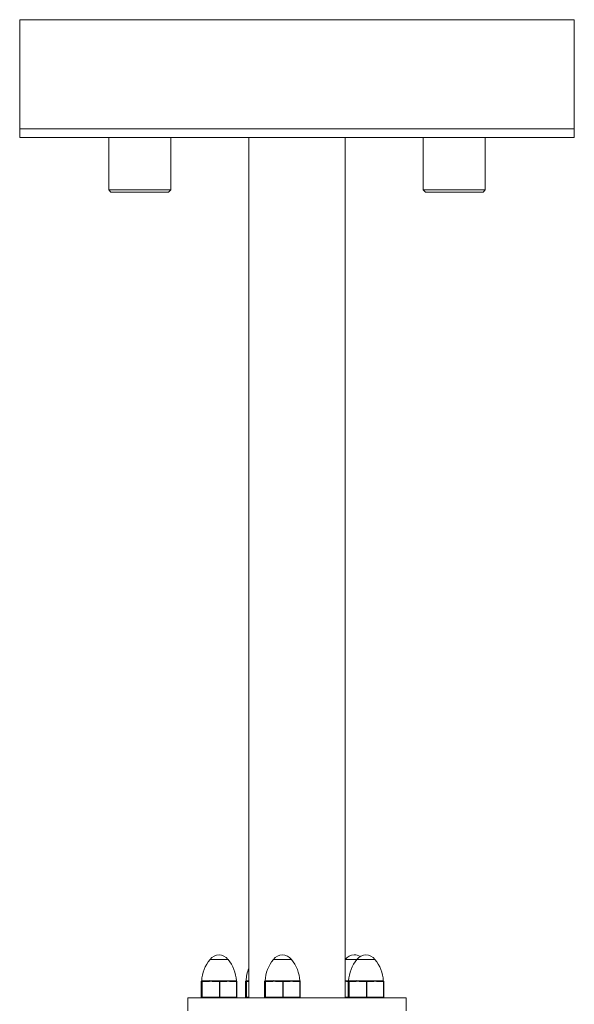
# Model space of a CAD drawing. Header units: millimetres. Extents: x -481 to 407, y 16 to 1448.
# Tile 6 of 11: x -71 to 56, y 331 to 556. Entities that reach past the tile are written whole.
import ezdxf

# ---------------------------------------------------------------- set-up
doc = ezdxf.new("R2010")
doc.units = ezdxf.units.MM

msp = doc.modelspace()

# ---------------------------------------------------------------- linework, layer by layer
at = {"color": 7, "linetype": 'Continuous', "lineweight": 15}
for p, q in [((-71.33, 556.26), (-71.33, 529.26)), ((-71.33, 556.26), (55.67, 556.26)), ((55.67, 529.26), (55.67, 556.26)), ((-71.33, 529.26), (55.67, 529.26)), ((-50.94, 529.26), (-50.94, 517.26)), ((-36.73, 517.26), (-36.73, 529.26)), ((-18.83, 529.26), (-18.83, 332.26)), ((3.17, 332.26), (3.17, 529.26)), ((21.06, 529.26), (21.06, 517.26)), ((35.27, 517.26), (35.27, 529.26)), ((-50.94, 517.26), (-50.44, 516.76)), ((-50.94, 517.26), (-36.73, 517.26)), ((-37.23, 516.76), (-50.44, 516.76)), ((-37.23, 516.76), (-36.73, 517.26)), ((21.06, 517.26), (21.56, 516.76)), ((21.06, 517.26), (35.27, 517.26)), ((34.77, 516.76), (21.56, 516.76)), ((34.77, 516.76), (35.27, 517.26)), ((-29.75, 336.01), (-29.75, 332.36)), ((-29.75, 336.01), (-29.75, 332.36)), ((-29.7, 336.01), (-29.75, 336.01)), ((-28.22, 336.01), (-29.66, 336.01)), ((-29.65, 336.11), (-28.22, 336.11)), ((-29.62, 332.36), (-29.62, 336.01)), ((-29.61, 336.11), (-29.61, 336.11)), ((-29.56, 336.11), (-29.57, 336.11)), ((-29.56, 336.12), (-29.55, 336.12)), ((-29.56, 336.01), (-29.56, 332.36)), ((-29.55, 336.12), (-28.21, 336.12)), ((-28.18, 336.11), (-28.22, 336.11)), ((-28.21, 336.12), (-28.17, 336.12)), ((-24.2, 336.01), (-26.94, 336.01)), ((-26.85, 336.11), (-26.9, 336.11)), ((-26.89, 336.12), (-26.85, 336.12)), ((-26.85, 336.12), (-24.3, 336.12)), ((-26.85, 336.11), (-24.3, 336.11)), ((-25.6, 332.36), (-25.6, 336.01)), ((-25.5, 336.01), (-25.5, 332.36)), ((-24.3, 336.12), (-24.25, 336.12)), ((-24.25, 336.11), (-24.3, 336.11)), ((-23.02, 336.12), (-22.98, 336.12)), ((-22.97, 336.11), (-23.01, 336.11)), ((-22.98, 336.12), (-21.77, 336.12)), ((-22.97, 336.11), (-21.72, 336.11)), ((-21.62, 336.01), (-22.96, 336.01)), ((-21.77, 336.12), (-21.76, 336.12)), ((-21.67, 332.36), (-21.67, 336.01)), ((-21.62, 332.36), (-21.62, 336.01)), ((-19.59, 336.01), (-19.59, 332.36)), ((-19.59, 336.01), (-19.59, 332.36)), ((-19.55, 336.01), (-19.59, 336.01)), ((-18.83, 336.01), (-19.5, 336.01)), ((-19.49, 336.11), (-18.83, 336.11)), ((-19.46, 336.11), (-19.45, 336.11)), ((-19.46, 332.36), (-19.46, 336.01)), ((-19.4, 336.11), (-19.41, 336.11)), ((-19.4, 336.12), (-19.39, 336.12)), ((-19.4, 336.01), (-19.4, 332.36)), ((-15.24, 336.01), (-15.24, 332.36)), ((-15.24, 336.01), (-15.24, 332.36)), ((-15.19, 336.01), (-15.24, 336.01)), ((-13.71, 336.01), (-15.15, 336.01)), ((-15.14, 336.11), (-13.7, 336.11)), ((-15.1, 336.11), (-15.09, 336.11)), ((-15.1, 332.36), (-15.1, 336.01)), ((-15.05, 336.12), (-15.03, 336.12)), ((-15.04, 336.11), (-15.05, 336.11)), ((-15.05, 336.01), (-15.05, 332.36)), ((-15.03, 336.12), (-13.7, 336.12)), ((-13.7, 336.12), (-13.66, 336.12)), ((-13.66, 336.11), (-13.7, 336.11)), ((-9.69, 336.01), (-12.42, 336.01)), ((-12.38, 336.12), (-12.33, 336.12)), ((-12.33, 336.11), (-12.38, 336.11)), ((-12.33, 336.12), (-9.78, 336.12)), ((-12.33, 336.11), (-9.78, 336.11)), ((-11.08, 332.36), (-11.08, 336.01)), ((-10.98, 336.01), (-10.98, 332.36)), ((-9.78, 336.12), (-9.74, 336.12)), ((-9.73, 336.11), (-9.78, 336.11)), ((-8.5, 336.12), (-8.46, 336.12)), ((-8.46, 336.11), (-8.5, 336.11)), ((-8.46, 336.12), (-7.26, 336.12)), ((-8.46, 336.11), (-7.2, 336.11)), ((-7.1, 336.01), (-8.45, 336.01)), ((-7.26, 336.12), (-7.25, 336.12)), ((-7.15, 332.36), (-7.15, 336.01)), ((-7.1, 332.36), (-7.1, 336.01)), ((3.89, 336.01), (3.89, 332.36)), ((3.89, 336.01), (3.89, 332.36)), ((3.94, 336.01), (3.89, 336.01)), ((5.42, 336.01), (3.98, 336.01)), ((3.99, 336.11), (5.43, 336.11)), ((4.03, 336.11), (4.04, 336.11)), ((4.03, 332.36), (4.03, 336.01)), ((4.08, 336.11), (4.07, 336.11)), ((4.08, 336.12), (4.09, 336.12)), ((4.08, 336.01), (4.08, 332.36)), ((4.09, 336.12), (5.43, 336.12)), ((5.43, 336.12), (5.47, 336.12)), ((5.47, 336.11), (5.43, 336.11)), ((9.44, 336.01), (6.7, 336.01)), ((6.75, 336.12), (6.8, 336.12)), ((6.8, 336.11), (6.75, 336.11)), ((6.8, 336.12), (9.34, 336.12)), ((6.8, 336.11), (9.35, 336.11)), ((8.05, 332.36), (8.05, 336.01)), ((8.15, 336.01), (8.15, 332.36)), ((9.34, 336.12), (9.39, 336.12)), ((9.4, 336.11), (9.35, 336.11)), ((10.63, 336.12), (10.66, 336.12)), ((10.67, 336.11), (10.63, 336.11)), ((10.66, 336.12), (11.87, 336.12)), ((10.67, 336.11), (11.92, 336.11)), ((12.02, 336.01), (10.68, 336.01)), ((11.87, 336.12), (11.88, 336.12)), ((11.98, 332.36), (11.98, 336.01)), ((12.02, 332.36), (12.02, 336.01)), ((-32.83, 332.26), (-32.83, 329.26)), ((-32.83, 332.26), (17.17, 332.26)), ((-29.75, 332.36), (-21.62, 332.36)), ((-19.59, 332.36), (-18.83, 332.36)), ((-15.24, 332.36), (-7.1, 332.36)), ((17.17, 329.26), (17.17, 332.26))]:
    msp.add_line(p, q, dxfattribs=at)
at = {"color": 8, "linetype": 'Continuous', "lineweight": 15}
for p, q in [((-71.33, 531.26), (55.67, 531.26)), ((-27.74, 341.05), (-23.63, 341.05)), ((-13.22, 341.05), (-9.12, 341.05)), ((3.21, 341.05), (10.01, 341.05)), ((-19.39, 336.12), (-18.83, 336.12)), ((3.17, 332.36), (12.02, 332.36))]:
    msp.add_line(p, q, dxfattribs=at)
at = {"color": 7, "linetype": 'Continuous', "lineweight": 15, "flags": 128}
for points in [[(-29.66, 336.01), (-29.67, 336.01), (-29.67, 336.02), (-29.69, 336.02), (-29.7, 336.01)], [(-29.65, 336.11), (-29.65, 336.11), (-29.56, 336.12)], [(-29.57, 336.11), (-29.6, 336.1), (-29.65, 336.1), (-29.61, 336.11)], [(-29.56, 336.01), (-29.56, 336.03), (-29.56, 336.04), (-29.55, 336.06), (-29.55, 336.08), (-29.54, 336.09), (-29.53, 336.1), (-29.52, 336.1), (-29.52, 336.11)], [(-28.21, 336.12), (-28.21, 336.11), (-28.21, 336.11), (-28.21, 336.11), (-28.21, 336.11), (-28.21, 336.11), (-28.22, 336.11), (-28.22, 336.11), (-28.22, 336.11)], [(-27.77, 336.19), (-27.94, 336.11), (-28.16, 336)], [(-26.85, 336.11), (-26.85, 336.11), (-26.85, 336.11), (-26.85, 336.11), (-26.85, 336.11), (-26.85, 336.11), (-26.85, 336.11), (-26.85, 336.11), (-26.85, 336.12)], [(-25.6, 336.01), (-25.6, 336.03), (-25.59, 336.04), (-25.59, 336.06), (-25.58, 336.08), (-25.58, 336.09), (-25.57, 336.1), (-25.56, 336.1), (-25.55, 336.11)], [(-25.5, 336.01), (-25.5, 336.03), (-25.5, 336.04), (-25.51, 336.06), (-25.51, 336.08), (-25.52, 336.09), (-25.53, 336.1), (-25.54, 336.1), (-25.55, 336.11)], [(-24.3, 336.11), (-24.3, 336.11), (-24.3, 336.11), (-24.3, 336.11), (-24.3, 336.11), (-24.3, 336.11), (-24.3, 336.11), (-24.3, 336.11), (-24.3, 336.12)], [(-21.76, 336.12), (-21.74, 336.11), (-21.72, 336.11)], [(-21.67, 336.01), (-21.67, 336.03), (-21.67, 336.04), (-21.68, 336.06), (-21.68, 336.08), (-21.69, 336.09), (-21.7, 336.1), (-21.71, 336.1), (-21.72, 336.11)], [(-19.5, 336.01), (-19.51, 336.01), (-19.52, 336.02), (-19.53, 336.02), (-19.55, 336.01)], [(-19.49, 336.11), (-19.49, 336.11), (-19.4, 336.12)], [(-19.41, 336.11), (-19.45, 336.1), (-19.49, 336.1), (-19.46, 336.11)], [(-19.4, 336.01), (-19.4, 336.03), (-19.4, 336.04), (-19.4, 336.06), (-19.39, 336.08), (-19.38, 336.09), (-19.38, 336.1), (-19.37, 336.1), (-19.36, 336.11)], [(-15.15, 336.01), (-15.15, 336.01), (-15.16, 336.02), (-15.18, 336.02), (-15.19, 336.01)], [(-15.13, 336.11), (-15.14, 336.11), (-15.05, 336.12)], [(-15.05, 336.11), (-15.09, 336.1), (-15.14, 336.1), (-15.1, 336.11)], [(-15.05, 336.01), (-15.05, 336.03), (-15.04, 336.04), (-15.04, 336.06), (-15.03, 336.08), (-15.03, 336.09), (-15.02, 336.1), (-15.01, 336.1), (-15, 336.11)], [(-13.7, 336.12), (-13.7, 336.11), (-13.7, 336.11), (-13.7, 336.11), (-13.7, 336.11), (-13.7, 336.11), (-13.7, 336.11), (-13.7, 336.11), (-13.7, 336.11)], [(-13.25, 336.19), (-13.42, 336.11), (-13.64, 336)], [(-12.33, 336.11), (-12.33, 336.11), (-12.33, 336.11), (-12.33, 336.11), (-12.33, 336.11), (-12.33, 336.11), (-12.33, 336.11), (-12.33, 336.11), (-12.33, 336.12)], [(-11.08, 336.01), (-11.08, 336.03), (-11.08, 336.04), (-11.07, 336.06), (-11.07, 336.08), (-11.06, 336.09), (-11.05, 336.1), (-11.04, 336.1), (-11.03, 336.11)], [(-10.98, 336.01), (-10.98, 336.03), (-10.99, 336.04), (-10.99, 336.06), (-11, 336.08), (-11.01, 336.09), (-11.01, 336.1), (-11.02, 336.1), (-11.03, 336.11)], [(-9.78, 336.11), (-9.78, 336.11), (-9.78, 336.11), (-9.78, 336.11), (-9.78, 336.11), (-9.78, 336.11), (-9.78, 336.11), (-9.78, 336.11), (-9.78, 336.12)], [(-7.25, 336.12), (-7.22, 336.11), (-7.21, 336.11)], [(-7.15, 336.01), (-7.15, 336.03), (-7.16, 336.04), (-7.16, 336.06), (-7.17, 336.08), (-7.17, 336.09), (-7.18, 336.1), (-7.19, 336.1), (-7.2, 336.11)], [(3.17, 336.11), (3.37, 336.11), (4.06, 336.12)], [(3.98, 336.01), (3.98, 336.01), (3.97, 336.02), (3.95, 336.02), (3.94, 336.01)], [(4, 336.11), (3.99, 336.11), (4.08, 336.12)], [(4.07, 336.11), (4.04, 336.1), (3.99, 336.1), (4.03, 336.11)], [(4.08, 336.01), (4.08, 336.03), (4.08, 336.04), (4.09, 336.06), (4.09, 336.08), (4.1, 336.09), (4.11, 336.1), (4.12, 336.1), (4.13, 336.11)], [(5.43, 336.12), (5.43, 336.11), (5.43, 336.11), (5.43, 336.11), (5.43, 336.11), (5.43, 336.11), (5.43, 336.11), (5.43, 336.11), (5.43, 336.11)], [(5.88, 336.18), (5.71, 336.1), (5.49, 336)], [(6.8, 336.11), (6.8, 336.11), (6.8, 336.11), (6.8, 336.11), (6.8, 336.11), (6.8, 336.11), (6.8, 336.11), (6.8, 336.11), (6.8, 336.12)], [(8.05, 336.01), (8.05, 336.03), (8.05, 336.04), (8.05, 336.06), (8.06, 336.08), (8.07, 336.09), (8.08, 336.1), (8.08, 336.1), (8.09, 336.11)], [(8.15, 336.01), (8.15, 336.03), (8.14, 336.04), (8.14, 336.06), (8.13, 336.08), (8.12, 336.09), (8.11, 336.1), (8.1, 336.1), (8.09, 336.11)], [(9.35, 336.11), (9.35, 336.11), (9.35, 336.11), (9.35, 336.11), (9.35, 336.11), (9.35, 336.11), (9.34, 336.11), (9.34, 336.11), (9.34, 336.12)], [(11.88, 336.12), (11.91, 336.11), (11.92, 336.11)], [(11.98, 336.01), (11.98, 336.03), (11.97, 336.04), (11.97, 336.06), (11.96, 336.08), (11.95, 336.09), (11.95, 336.1), (11.94, 336.1), (11.92, 336.11)], [(-29.52, 332.26), (-29.52, 332.26), (-29.53, 332.26), (-29.54, 332.27), (-29.55, 332.29), (-29.55, 332.3), (-29.56, 332.32), (-29.56, 332.34), (-29.56, 332.36)], [(-25.55, 332.26), (-25.56, 332.26), (-25.57, 332.26), (-25.58, 332.27), (-25.58, 332.29), (-25.59, 332.3), (-25.59, 332.32), (-25.6, 332.34), (-25.6, 332.36)], [(-25.55, 332.26), (-25.54, 332.26), (-25.53, 332.26), (-25.52, 332.27), (-25.51, 332.29), (-25.51, 332.3), (-25.5, 332.32), (-25.5, 332.34), (-25.5, 332.36)], [(-21.72, 332.26), (-21.71, 332.26), (-21.7, 332.26), (-21.69, 332.27), (-21.68, 332.29), (-21.68, 332.3), (-21.67, 332.32), (-21.67, 332.34), (-21.67, 332.36)], [(-19.36, 332.26), (-19.37, 332.26), (-19.38, 332.26), (-19.38, 332.27), (-19.39, 332.29), (-19.4, 332.3), (-19.4, 332.32), (-19.4, 332.34), (-19.4, 332.36)], [(-15, 332.26), (-15.01, 332.26), (-15.02, 332.26), (-15.03, 332.27), (-15.03, 332.29), (-15.04, 332.3), (-15.04, 332.32), (-15.05, 332.34), (-15.05, 332.36)], [(-11.03, 332.26), (-11.04, 332.26), (-11.05, 332.26), (-11.06, 332.27), (-11.07, 332.29), (-11.07, 332.3), (-11.08, 332.32), (-11.08, 332.34), (-11.08, 332.36)], [(-11.03, 332.26), (-11.02, 332.26), (-11.01, 332.26), (-11.01, 332.27), (-11, 332.29), (-10.99, 332.3), (-10.99, 332.32), (-10.98, 332.34), (-10.98, 332.36)], [(-7.2, 332.26), (-7.19, 332.26), (-7.18, 332.26), (-7.17, 332.27), (-7.17, 332.29), (-7.16, 332.3), (-7.16, 332.32), (-7.15, 332.34), (-7.15, 332.36)], [(4.13, 332.26), (4.12, 332.26), (4.11, 332.26), (4.1, 332.27), (4.09, 332.29), (4.09, 332.3), (4.08, 332.32), (4.08, 332.34), (4.08, 332.36)], [(8.09, 332.26), (8.08, 332.26), (8.08, 332.26), (8.07, 332.27), (8.06, 332.29), (8.05, 332.3), (8.05, 332.32), (8.05, 332.34), (8.05, 332.36)], [(8.09, 332.26), (8.1, 332.26), (8.11, 332.26), (8.12, 332.27), (8.13, 332.29), (8.14, 332.3), (8.14, 332.32), (8.15, 332.34), (8.15, 332.36)], [(11.92, 332.26), (11.94, 332.26), (11.95, 332.26), (11.95, 332.27), (11.96, 332.29), (11.97, 332.3), (11.97, 332.32), (11.98, 332.34), (11.98, 332.36)]]:
    msp.add_lwpolyline(points, dxfattribs=at)
at = {"color": 7, "linetype": 'Continuous', "lineweight": 15}
for centre, radius, start, end in [((-21.33, 335.73), 8.33, 140.2671, 177.3354), ((-25.46, 339.16), 2.96, 94.3016, 140.2671), ((-25.91, 339.16), 2.96, 39.7329, 85.6984), ((-30.03, 335.73), 8.33, 2.6756, 39.7329), ((-6.82, 335.73), 8.33, 140.2671, 177.3354), ((-10.95, 339.16), 2.96, 94.3016, 140.2671), ((-11.39, 339.16), 2.96, 39.7329, 85.6984), ((-15.52, 335.73), 8.33, 2.6756, 39.7329), ((5.49, 339.16), 2.96, 94.3016, 140.2671), ((12.31, 335.73), 8.33, 140.2671, 177.3354), ((5.04, 339.16), 2.96, 57.9827, 85.6984), ((8.18, 339.16), 2.96, 94.3016, 140.2671), ((7.74, 339.16), 2.96, 39.7329, 85.6984), ((3.61, 335.73), 8.33, 2.6756, 39.7329), ((-11.18, 335.73), 8.33, 156.831, 177.3354), ((-29.65, 336.01), 0.1, 90, 180), ((-29.65, 336.01), 0.1, 90.0128, 180.0128), ((-29.6, 336.01), 0.1, 95.0898, 180.0113), ((-29.56, 336.01), 0.1, 95.0898, 180.0113), ((-29.52, 336.01), 0.1, 90.0128, 180.0128), ((-29.57, 336.12), 0.00986, 275.6706, 358.1645), ((-29.56, 336.12), 0.00986, 270.7059, 358.0902), ((-28.12, 336.02), 0.0985, 123.1141, 189.9957), ((-27.58, 321.45), 14.57, 87.4813, 92.5187), ((-28.18, 336.11), 0.00922, 291.175, 5.5942), ((-27.54, 409.91), 73.8, 269.5028, 270.4972), ((-27.53, 373.92), 37.81, 269.032, 270.968), ((-26.84, 336.02), 0.0985, 123.1141, 189.9957), ((-26.91, 336.11), 0.0115, 319.2731, 9.7974), ((-23.63, 374.17), 38.06, 269.071, 270.929), ((-24.24, 336.11), 0.0105, 169.8134, 226.8297), ((-24.29, 336.02), 0.0957, 350.397, 60.9815), ((-23.63, 400.98), 64.88, 269.4537, 270.5463), ((-23.58, 322.42), 13.6, 87.3929, 92.6071), ((-23.01, 336.11), 0.00921, 175.2827, 251.4509), ((-23.06, 336.02), 0.0957, 350.397, 60.9815), ((-22.97, 336.11), 0.00871, 173.2885, 257.8122), ((-21.76, 336.12), 0.00992, 182.2655, 269.6213), ((-21.72, 336.01), 0.1, 0, 90), ((-19.49, 336.01), 0.1, 90, 180), ((-19.49, 336.01), 0.1, 90.0128, 180.0128), ((-19.45, 336.01), 0.1, 95.0898, 180.0113), ((-19.4, 336.01), 0.1, 95.0898, 180.0113), ((-19.36, 336.01), 0.1, 90.0128, 180.0128), ((-19.41, 336.12), 0.00986, 275.6706, 358.1645), ((-19.4, 336.12), 0.00986, 270.7059, 358.0902), ((-15.14, 336.01), 0.1, 90, 180), ((-15.14, 336.01), 0.1, 90.0128, 180.0128), ((-15.09, 336.01), 0.1, 95.0898, 180.0113), ((-15.05, 336.01), 0.1, 95.0898, 180.0113), ((-15, 336.01), 0.1, 90.0128, 180.0128), ((-15.06, 336.12), 0.00986, 275.6706, 358.1645), ((-15.04, 336.12), 0.00986, 270.7059, 358.0902), ((-13.61, 336.02), 0.0985, 123.1141, 189.9957), ((-13.07, 321.45), 14.57, 87.4813, 92.5187), ((-13.02, 373.92), 37.81, 269.032, 270.968), ((-13.67, 336.11), 0.00922, 291.175, 5.5942), ((-13.02, 409.91), 73.8, 269.5028, 270.4972), ((-12.33, 336.02), 0.0985, 123.1141, 189.9957), ((-12.39, 336.11), 0.0115, 319.2731, 9.7974), ((-9.12, 374.17), 38.06, 269.071, 270.929), ((-9.73, 336.11), 0.0105, 169.8134, 226.8297), ((-9.78, 336.02), 0.0957, 350.397, 60.9815), ((-9.11, 400.98), 64.88, 269.4537, 270.5463), ((-9.07, 322.42), 13.6, 87.3929, 92.6071), ((-8.49, 336.11), 0.00921, 175.2827, 251.4509), ((-8.54, 336.02), 0.0957, 350.397, 60.9815), ((-8.46, 336.11), 0.00871, 173.2885, 257.8122), ((-7.25, 336.12), 0.00992, 182.2655, 269.6213), ((-7.2, 336.01), 0.1, 0, 90), ((3.53, 389.11), 53.01, 269.6107, 270.5679), ((3.99, 336.01), 0.1, 90, 180), ((3.99, 336.01), 0.1, 90.0128, 180.0128), ((4.04, 336.01), 0.1, 95.0898, 180.0113), ((4.08, 336.01), 0.1, 95.0898, 180.0113), ((4.13, 336.01), 0.1, 90.0128, 180.0128), ((4.07, 336.12), 0.00986, 275.6706, 358.1645), ((4.08, 336.12), 0.00986, 270.7059, 358.0902), ((5.52, 336.02), 0.0985, 123.1141, 189.9957), ((6.06, 321.45), 14.57, 87.4813, 92.5187), ((6.11, 373.92), 37.81, 269.032, 270.968), ((5.46, 336.11), 0.00922, 291.175, 5.5942), ((6.11, 409.91), 73.8, 269.5028, 270.4972), ((6.8, 336.02), 0.0985, 123.1141, 189.9957), ((6.74, 336.11), 0.0115, 319.2731, 9.7974), ((10.01, 374.17), 38.06, 269.071, 270.929), ((9.4, 336.11), 0.0105, 169.8134, 226.8297), ((9.35, 336.02), 0.0957, 350.397, 60.9815), ((10.01, 400.98), 64.88, 269.4537, 270.5463), ((10.06, 322.42), 13.6, 87.3929, 92.6071), ((10.64, 336.11), 0.00921, 175.2827, 251.4509), ((10.59, 336.02), 0.0957, 350.397, 60.9815), ((10.67, 336.11), 0.00871, 173.2885, 257.8122), ((11.88, 336.12), 0.00992, 182.2655, 269.6213), ((11.92, 336.01), 0.1, 0, 90), ((-29.65, 332.36), 0.1, 180, 270), ((-29.65, 332.36), 0.1, 179.9872, 269.9872), ((-29.52, 332.36), 0.1, 179.9872, 269.9872), ((-21.72, 332.36), 0.1, 270, 0), ((-19.49, 332.36), 0.1, 180, 270), ((-19.49, 332.36), 0.1, 179.9872, 269.9872), ((-19.36, 332.36), 0.1, 179.9872, 269.9872), ((-15.14, 332.36), 0.1, 180, 270), ((-15.14, 332.36), 0.1, 179.9872, 269.9872), ((-15, 332.36), 0.1, 179.9872, 269.9872), ((-7.2, 332.36), 0.1, 270, 0), ((3.99, 332.36), 0.1, 180, 270), ((3.99, 332.36), 0.1, 179.9872, 269.9872), ((4.13, 332.36), 0.1, 179.9872, 269.9872), ((11.92, 332.36), 0.1, 270, 0)]:
    msp.add_arc(centre, radius, start, end, dxfattribs=at)
at = {"color": 8, "linetype": 'Continuous', "lineweight": 15}
for centre, radius, start, end in [((-21.75, 336.12), 0.00995, 182.3112, 252.669), ((-7.24, 336.12), 0.00995, 182.3112, 252.669), ((3.09, 310.08), 25.94, 88.2217, 89.8258), ((11.89, 336.12), 0.00995, 182.3112, 252.669)]:
    msp.add_arc(centre, radius, start, end, dxfattribs=at)

doc.saveas('drawing.dxf')
